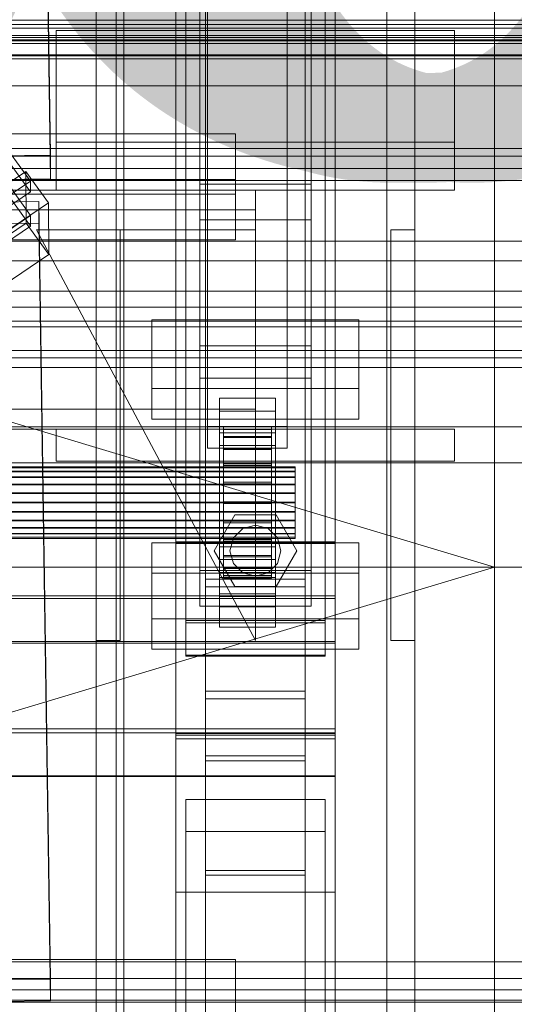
# Model space of a CAD drawing. Header units: millimetres. Extents: x -3490 to 61924, y -72580 to 6847.
# Tile 114 of 256: x 371 to 495, y -35410 to -35163. Entities that reach past the tile are written whole.
import ezdxf

# ---------------------------------------------------------------- set-up
doc = ezdxf.new("R2010")
doc.units = ezdxf.units.MM
for name, color, linetype, lineweight in [('COTAS_O', 1, 'Continuous', 0), ('COTAS_P', 1, 'Continuous', 0), ('frontal_briquetadora', 7, 'Continuous', 0), ('frontal_C01', 7, 'Continuous', 0), ('frontal_C02', 7, 'Continuous', 0), ('frontal_C03', 7, 'Continuous', 0), ('frontal_secador', 7, 'Continuous', 0)]:
    doc.layers.add(name, color=color, linetype=linetype, lineweight=lineweight)
doc.dimstyles.new('R19_100', dxfattribs={"dimtxt": 250, "dimasz": 150, "dimexe": 150, "dimexo": 80, "dimgap": 100, "dimtad": 1, "dimtih": 1, "dimtoh": 1, "dimdsep": 46, "dimcen": 0.09, "dimadec": 0, "dimazin": 0, "dimtfac": 1, "dimtdec": 4, "dimtofl": 0, "dimtmove": 0, "dimatfit": 3, "dimfxl": 1, "dimtolj": 1, "dimtzin": 0, "dimarcsym": 0})

# ---------------------------------------------------------------- blocks, each defined once
blk = doc.blocks.new('DIM_R29_52')
at = {"layer": 'COTAS_P'}
for p, q in [((-1750, -34600), (-1600, -34555)), ((2600, -34600), (2450, -34555)), ((-1750, -35500), (-1750, -34600)), ((-1750, -34600), (2600, -34600)), ((-1750, -34600), (-1600, -34645)), ((2600, -34600), (2450, -34645)), ((2600, -35500), (2600, -34600))]:
    blk.add_line(p, q, dxfattribs=at)
blk.add_text('4350 P', height=250, dxfattribs=at).set_placement((425, -34500))
blk = doc.blocks.new('DIM_R29_63')
at = {"layer": 'COTAS_O'}
for p, q in [((-1480, -35300), (-1330, -35255)), ((490, -35300), (340, -35255)), ((-1480, -36000), (-1480, -35300)), ((-1480, -35300), (490, -35300)), ((-1480, -35300), (-1330, -35345)), ((490, -35300), (340, -35345)), ((490, -36000), (490, -35300))]:
    blk.add_line(p, q, dxfattribs=at)
blk.add_text('1970 O', height=250, dxfattribs=at).set_placement((-495, -35200))
blk = doc.blocks.new('DIM_R29_65')
at = {"layer": 'COTAS_O'}
for p, q in [((-1400, -35300), (-1250, -35255)), ((1400, -35300), (1250, -35255)), ((-1400, -36000), (-1400, -35300)), ((-1400, -35300), (1400, -35300)), ((-1400, -35300), (-1250, -35345)), ((1400, -35300), (1250, -35345)), ((1400, -36000), (1400, -35300))]:
    blk.add_line(p, q, dxfattribs=at)
blk.add_text('2800 O', height=250, dxfattribs=at).set_placement((0, -35200))
blk = doc.blocks.new('DIM_R29_66')
at = {"layer": 'COTAS_P'}
for p, q in [((-305, -34680), (395, -34680)), ((395, -34680), (350, -34830)), ((395, -36000), (395, -34680)), ((395, -34680), (440, -34830)), ((395, -36000), (350, -35850)), ((395, -36000), (440, -35850)), ((-305, -36000), (395, -36000))]:
    blk.add_line(p, q, dxfattribs=at)
blk.add_text('1320 P', height=250, rotation=90, dxfattribs=at).set_placement((295, -35340))
blk = doc.blocks.new('DIM_R29_67')
at = {"layer": 'COTAS_P'}
for p, q in [((-305, -35300), (-155, -35255)), ((345, -35300), (195, -35255)), ((-305, -36000), (-305, -35300)), ((-305, -35300), (345, -35300)), ((-305, -35300), (-155, -35345)), ((345, -35300), (195, -35345)), ((345, -36000), (345, -35300))]:
    blk.add_line(p, q, dxfattribs=at)
blk.add_text('650 P', height=250, dxfattribs=at).set_placement((20, -35200))

msp = doc.modelspace()

# ---------------------------------------------------------------- linework, layer by layer
at = {"layer": 'frontal_briquetadora'}
for q in [(490, -34940), (490, -34950)]:
    msp.add_line((490, -35980), q, dxfattribs=at)
at = {"layer": 'frontal_C01'}
for p, q in [((390, -35975), (390, -34599.343)), ((397, -35975), (397, -34599.343)), ((463, -35975), (463, -34599.343)), ((470, -35975), (470, -34599.343)), ((417.5, -35304.951), (417.5, -34702.151)), ((442.5, -34702.151), (442.5, -35304.951)), ((417.5, -35331.131), (417.5, -34728.332)), ((442.5, -35331.131), (442.5, -34728.332)), ((410, -35293.967), (410, -34970.428)), ((450, -34970.428), (450, -35293.967)), ((410, -35342.115), (410, -35018.576)), ((410, -35343.06), (410, -35019.521)), ((450, -35342.115), (450, -35018.576)), ((450, -35019.521), (450, -35343.06)), ((412.5, -35313.997), (412.5, -35034.736)), ((447.5, -35034.736), (447.5, -35313.997)), ((412.5, -35322.085), (412.5, -35042.824)), ((447.5, -35322.085), (447.5, -35042.824)), ((410, -35381.578), (410, -35058.04)), ((450, -35381.578), (450, -35058.04)), ((418, -35264.72), (418, -35116.199)), ((438, -35116.199), (438, -35264.72)), ((418, -35121.592), (418, -35270.113)), ((438, -35270.113), (438, -35121.592)), ((416, -35244.457), (416, -35148.266)), ((444, -35148.266), (444, -35244.457)), ((416, -35156.354), (416, -35252.546)), ((444, -35252.546), (444, -35156.354)), ((345.969, -35165.276), (373.501, -35203.13)), ((380, -35193.382), (380, -35165.384)), ((380, -35165.384), (480, -35165.384)), ((380, -35205.382), (380, -35165.384)), ((480, -35165.384), (480, -35193.382)), ((480, -35165.384), (480, -35205.382)), ((373.513, -35205.826), (345.981, -35167.972)), ((346.008, -35173.904), (373.539, -35211.758)), ((373.551, -35214.454), (346.02, -35176.6)), ((480, -35193.382), (380, -35193.382)), ((380, -35193.382), (380, -35205.382)), ((480, -35205.382), (480, -35193.382)), ((360.882, -35208.48), (372.35, -35200.744)), ((372.35, -35200.744), (372.408, -35213.686)), ((372.35, -35200.744), (378.086, -35208.63)), ((373.501, -35203.13), (362.033, -35210.867)), ((373.513, -35205.826), (373.501, -35203.13)), ((430, -35205.382), (-430, -35205.382)), ((362.045, -35213.563), (373.513, -35205.826)), ((380, -35205.382), (480, -35205.382)), ((430, -35205.382), (430, -35210.382)), ((357.646, -35208.509), (375.644, -35208.264)), ((378.086, -35208.63), (366.618, -35216.367)), ((375.644, -35208.264), (375.644, -35213.657)), ((375.644, -35208.264), (378.512, -35403.375)), ((378.143, -35221.572), (378.086, -35208.63)), ((430, -35210.382), (-430, -35210.382)), ((373.539, -35211.758), (362.071, -35219.494)), ((373.551, -35214.454), (373.539, -35211.758)), ((430, -35210.382), (430, -35260.382)), ((375.644, -35213.657), (357.646, -35213.902)), ((372.408, -35213.686), (360.939, -35221.422)), ((362.083, -35222.19), (373.551, -35214.454)), ((378.143, -35221.572), (372.408, -35213.686)), ((378.512, -35408.767), (375.644, -35213.657)), ((430, -35318.382), (375, -35215.382)), ((375, -35215.382), (430, -35215.382)), ((390, -35318.382), (390, -35215.382)), ((390, -35215.382), (396, -35215.382)), ((396, -35318.382), (396, -35215.382)), ((430, -35215.382), (430, -35318.382)), ((464, -35318.382), (464, -35215.382)), ((464, -35215.382), (470, -35215.382)), ((470, -35318.382), (470, -35215.382)), ((366.675, -35229.308), (378.143, -35221.572)), ((404, -35255.203), (404, -35237.948)), ((404, -35237.948), (456, -35237.948)), ((404, -35245.651), (404, -35237.948)), ((456, -35237.948), (456, -35255.203)), ((456, -35237.948), (456, -35245.651)), ((456, -35245.651), (404, -35245.651)), ((404, -35245.651), (404, -35262.907)), ((444, -35244.457), (416, -35244.457)), ((416, -35244.457), (416, -35252.546)), ((444, -35252.546), (444, -35244.457)), ((456, -35262.907), (456, -35245.651)), ((416, -35252.546), (444, -35252.546)), ((456, -35255.203), (404, -35255.203)), ((404, -35255.203), (404, -35262.907)), ((456, -35262.907), (456, -35255.203)), ((421, -35260.868), (421, -35257.633)), ((421, -35257.633), (435, -35257.633)), ((421, -35298.078), (421, -35257.633)), ((435, -35257.633), (435, -35260.868)), ((435, -35257.633), (435, -35298.078)), ((430, -35260.382), (-430, -35260.382)), ((435, -35260.868), (421, -35260.868)), ((421, -35260.868), (421, -35301.313)), ((430, -35260.382), (430, -35265.382)), ((435, -35301.313), (435, -35260.868)), ((404, -35262.907), (456, -35262.907)), ((430, -35265.382), (-430, -35265.382)), ((380, -35265.382), (480, -35265.382)), ((380, -35273.382), (380, -35265.382)), ((438, -35264.72), (418, -35264.72)), ((418, -35264.72), (418, -35270.113)), ((421, -35269.496), (421, -35266.261)), ((421, -35266.261), (435, -35266.261)), ((421, -35306.705), (421, -35266.261)), ((422, -35274.788), (422, -35264.788)), ((422, -35264.788), (422, -35265.38)), ((422, -35264.788), (434, -35264.788)), ((422, -35265.491), (422, -35264.788)), ((422, -35275.068), (422, -35265.38)), ((422, -35265.38), (422, -35267.227)), ((422, -35265.38), (434, -35265.38)), ((422, -35275.12), (422, -35265.491)), ((422, -35265.491), (434, -35265.491)), ((422, -35267.44), (422, -35265.491)), ((434, -35265.38), (434, -35264.788)), ((434, -35264.788), (434, -35274.788)), ((434, -35264.788), (434, -35265.491)), ((434, -35267.227), (434, -35265.38)), ((434, -35265.38), (434, -35275.068)), ((434, -35265.491), (434, -35275.12)), ((434, -35265.491), (434, -35267.44)), ((435, -35266.261), (435, -35269.496)), ((435, -35266.261), (435, -35306.705)), ((438, -35270.113), (438, -35264.72)), ((480, -35273.382), (480, -35265.382)), ((422, -35275.943), (422, -35267.227)), ((422, -35267.227), (422, -35270.202)), ((422, -35267.227), (434, -35267.227)), ((422, -35276.044), (422, -35267.44)), ((422, -35267.44), (434, -35267.44)), ((422, -35270.503), (422, -35267.44)), ((434, -35270.202), (434, -35267.227)), ((434, -35267.227), (434, -35275.943)), ((434, -35267.44), (434, -35276.044)), ((434, -35267.44), (434, -35270.503)), ((418, -35270.113), (438, -35270.113)), ((435, -35269.496), (421, -35269.496)), ((421, -35269.496), (421, -35309.941)), ((422, -35277.352), (422, -35270.202)), ((422, -35270.202), (422, -35274.103)), ((422, -35270.202), (434, -35270.202)), ((422, -35277.495), (422, -35270.503)), ((422, -35270.503), (434, -35270.503)), ((422, -35274.472), (422, -35270.503)), ((434, -35274.103), (434, -35270.202)), ((434, -35270.202), (434, -35277.352)), ((434, -35270.503), (434, -35277.495)), ((434, -35270.503), (434, -35274.472)), ((435, -35309.941), (435, -35269.496)), ((380, -35273.382), (480, -35273.382)), ((390, -35273.382), (397, -35273.382)), ((390, -35975), (390, -35273.382)), ((397, -35975), (397, -35273.382)), ((397, -35273.382), (463, -35273.382)), ((463, -35273.382), (470, -35273.382)), ((463, -35975), (463, -35273.382)), ((470, -35975), (470, -35273.382)), ((-440, -35274.788), (440, -35274.788)), ((-440, -35275.068), (440, -35275.068)), ((-440, -35275.12), (440, -35275.12)), ((-440, -35275.943), (440, -35275.943)), ((-440, -35276.044), (440, -35276.044)), ((422, -35279.2), (422, -35274.103)), ((422, -35274.103), (422, -35278.664)), ((422, -35274.103), (434, -35274.103)), ((422, -35279.374), (422, -35274.472)), ((422, -35274.472), (434, -35274.472)), ((422, -35279.075), (422, -35274.472)), ((422, -35275.068), (422, -35274.788)), ((434, -35274.788), (422, -35274.788)), ((422, -35274.788), (422, -35275.12)), ((422, -35275.943), (422, -35275.068)), ((434, -35275.068), (422, -35275.068)), ((434, -35275.12), (422, -35275.12)), ((422, -35275.12), (422, -35276.044)), ((422, -35277.352), (422, -35275.943)), ((434, -35275.943), (422, -35275.943)), ((434, -35276.044), (422, -35276.044)), ((422, -35276.044), (422, -35277.495)), ((434, -35278.664), (434, -35274.103)), ((434, -35274.103), (434, -35279.2)), ((434, -35274.472), (434, -35279.374)), ((434, -35274.472), (434, -35279.075)), ((434, -35274.788), (434, -35275.068)), ((434, -35275.12), (434, -35274.788)), ((434, -35275.068), (434, -35275.943)), ((434, -35276.044), (434, -35275.12)), ((434, -35275.943), (434, -35277.352)), ((434, -35277.495), (434, -35276.044)), ((440, -35275.068), (440, -35274.788)), ((440, -35274.788), (440, -35275.12)), ((440, -35275.943), (440, -35275.068)), ((440, -35275.12), (440, -35276.044)), ((440, -35277.352), (440, -35275.943)), ((440, -35276.044), (440, -35277.495)), ((-440, -35277.352), (440, -35277.352)), ((-440, -35277.495), (440, -35277.495)), ((422, -35279.2), (422, -35277.352)), ((434, -35277.352), (422, -35277.352)), ((434, -35277.495), (422, -35277.495)), ((422, -35277.495), (422, -35279.374)), ((422, -35278.664), (422, -35281.36)), ((434, -35278.664), (422, -35278.664)), ((422, -35278.664), (422, -35283.574)), ((434, -35277.352), (434, -35279.2)), ((434, -35279.374), (434, -35277.495)), ((434, -35281.36), (434, -35278.664)), ((434, -35283.574), (434, -35278.664)), ((440, -35279.2), (440, -35277.352)), ((440, -35277.495), (440, -35279.374)), ((-440, -35279.2), (440, -35279.2)), ((-440, -35279.374), (440, -35279.374)), ((440, -35281.36), (-440, -35281.36)), ((422, -35281.555), (422, -35279.075)), ((422, -35279.075), (434, -35279.075)), ((422, -35284), (422, -35279.075)), ((422, -35281.36), (422, -35279.2)), ((434, -35279.2), (422, -35279.2)), ((434, -35279.374), (422, -35279.374)), ((422, -35279.374), (422, -35281.555)), ((422, -35281.36), (434, -35281.36)), ((422, -35283.686), (422, -35281.36)), ((434, -35279.075), (434, -35281.555)), ((434, -35279.075), (434, -35284)), ((434, -35279.2), (434, -35281.36)), ((434, -35281.555), (434, -35279.374)), ((434, -35281.36), (434, -35283.686)), ((440, -35281.36), (440, -35279.2)), ((440, -35279.374), (440, -35281.555)), ((440, -35283.686), (440, -35281.36)), ((-440, -35281.555), (440, -35281.555)), ((-440, -35283.686), (440, -35283.686)), ((434, -35281.555), (422, -35281.555)), ((422, -35281.555), (422, -35283.888)), ((422, -35283.686), (422, -35283.574)), ((422, -35283.574), (422, -35288.499)), ((422, -35283.574), (434, -35283.574)), ((422, -35286.019), (422, -35283.686)), ((434, -35283.686), (422, -35283.686)), ((434, -35283.888), (434, -35281.555)), ((434, -35288.499), (434, -35283.574)), ((434, -35283.574), (434, -35283.686)), ((434, -35283.686), (434, -35286.019)), ((440, -35281.555), (440, -35283.888)), ((440, -35286.019), (440, -35283.686)), ((-440, -35283.888), (440, -35283.888)), ((-440, -35286.019), (440, -35286.019)), ((-440, -35286.213), (440, -35286.213)), ((422, -35283.888), (422, -35284)), ((434, -35283.888), (422, -35283.888)), ((422, -35283.888), (422, -35286.213)), ((422, -35284), (434, -35284)), ((422, -35288.91), (422, -35284)), ((422, -35288.199), (422, -35286.019)), ((422, -35286.019), (422, -35288.499)), ((434, -35286.019), (422, -35286.019)), ((422, -35286.213), (422, -35288.91)), ((434, -35286.213), (422, -35286.213)), ((422, -35286.213), (422, -35288.374)), ((434, -35284), (434, -35283.888)), ((434, -35286.213), (434, -35283.888)), ((434, -35284), (434, -35288.91)), ((434, -35288.499), (434, -35286.019)), ((434, -35286.019), (434, -35288.199)), ((434, -35288.91), (434, -35286.213)), ((434, -35288.374), (434, -35286.213)), ((440, -35283.888), (440, -35286.213)), ((440, -35288.199), (440, -35286.019)), ((440, -35286.213), (440, -35288.374)), ((-440, -35288.199), (440, -35288.199)), ((-440, -35288.374), (440, -35288.374)), ((419.6, -35295.882), (424.8, -35286.875)), ((422, -35290.079), (422, -35288.199)), ((422, -35288.199), (422, -35293.102)), ((434, -35288.199), (422, -35288.199)), ((422, -35288.374), (422, -35293.471)), ((434, -35288.374), (422, -35288.374)), ((422, -35288.374), (422, -35290.222)), ((422, -35288.499), (422, -35293.102)), ((422, -35288.499), (434, -35288.499)), ((424.8, -35286.875), (435.2, -35286.875)), ((434, -35293.102), (434, -35288.199)), ((434, -35288.199), (434, -35290.079)), ((434, -35293.471), (434, -35288.374)), ((434, -35290.222), (434, -35288.374)), ((434, -35293.102), (434, -35288.499)), ((435.2, -35286.875), (440.4, -35295.882)), ((440, -35290.079), (440, -35288.199)), ((440, -35288.374), (440, -35290.222)), ((-440, -35290.079), (440, -35290.079)), ((-440, -35290.222), (440, -35290.222)), ((422, -35288.91), (434, -35288.91)), ((422, -35293.471), (422, -35288.91)), ((422, -35291.53), (422, -35290.079)), ((422, -35290.079), (422, -35297.071)), ((434, -35290.079), (422, -35290.079)), ((422, -35290.222), (422, -35297.372)), ((434, -35290.222), (422, -35290.222)), ((422, -35290.222), (422, -35291.631)), ((424.457, -35292.682), (426.8, -35290.339)), ((426.8, -35290.339), (430, -35289.482)), ((430, -35289.482), (433.2, -35290.339)), ((433.2, -35290.339), (435.543, -35292.682)), ((434, -35288.91), (434, -35293.471)), ((434, -35297.071), (434, -35290.079)), ((434, -35290.079), (434, -35291.53)), ((434, -35297.372), (434, -35290.222)), ((434, -35291.631), (434, -35290.222)), ((440, -35291.53), (440, -35290.079)), ((440, -35290.222), (440, -35291.631)), ((-440, -35291.53), (440, -35291.53)), ((-440, -35291.631), (440, -35291.631)), ((-440, -35292.454), (440, -35292.454)), ((-440, -35292.506), (440, -35292.506)), ((-440, -35292.786), (440, -35292.786)), ((422, -35292.454), (422, -35291.53)), ((422, -35291.53), (422, -35300.134)), ((434, -35291.53), (422, -35291.53)), ((422, -35291.631), (422, -35300.347)), ((434, -35291.631), (422, -35291.631)), ((422, -35291.631), (422, -35292.506)), ((422, -35292.786), (422, -35292.454)), ((422, -35292.454), (422, -35302.083)), ((434, -35292.454), (422, -35292.454)), ((422, -35292.506), (422, -35302.193)), ((434, -35292.506), (422, -35292.506)), ((422, -35292.506), (422, -35292.786)), ((422, -35292.786), (422, -35302.786)), ((434, -35292.786), (422, -35292.786)), ((422, -35293.102), (422, -35297.071)), ((422, -35293.102), (434, -35293.102)), ((422, -35293.471), (434, -35293.471)), ((422, -35297.372), (422, -35293.471)), ((423.6, -35295.882), (424.457, -35292.682)), ((434, -35300.134), (434, -35291.53)), ((434, -35291.53), (434, -35292.454)), ((434, -35300.347), (434, -35291.631)), ((434, -35292.506), (434, -35291.631)), ((434, -35302.083), (434, -35292.454)), ((434, -35292.454), (434, -35292.786)), ((434, -35302.193), (434, -35292.506)), ((434, -35292.786), (434, -35292.506)), ((434, -35302.786), (434, -35292.786)), ((434, -35297.071), (434, -35293.102)), ((434, -35293.471), (434, -35297.372)), ((435.543, -35292.682), (436.4, -35295.882)), ((440, -35292.454), (440, -35291.53)), ((440, -35291.631), (440, -35292.506)), ((440, -35292.786), (440, -35292.454)), ((440, -35292.506), (440, -35292.786)), ((450, -35293.967), (410, -35293.967)), ((410, -35293.967), (410, -35342.115)), ((410, -35617.505), (410, -35293.967)), ((424.8, -35304.889), (419.6, -35295.882)), ((421, -35307.322), (421, -35294.919)), ((421, -35294.919), (435, -35294.919)), ((421, -35302.623), (421, -35294.919)), ((424.457, -35299.082), (423.6, -35295.882)), ((435, -35294.919), (435, -35307.322)), ((435, -35294.919), (435, -35302.623)), ((440.4, -35295.882), (435.2, -35304.889)), ((436.4, -35295.882), (435.543, -35299.082)), ((450, -35342.115), (450, -35293.967)), ((450, -35293.967), (450, -35617.505)), ((435, -35298.078), (421, -35298.078)), ((421, -35298.078), (421, -35301.313)), ((422, -35297.071), (422, -35300.134)), ((422, -35297.071), (434, -35297.071)), ((422, -35297.372), (434, -35297.372)), ((422, -35300.347), (422, -35297.372)), ((434, -35300.134), (434, -35297.071)), ((434, -35297.372), (434, -35300.347)), ((435, -35301.313), (435, -35298.078)), ((422, -35300.134), (422, -35302.083)), ((422, -35300.134), (434, -35300.134)), ((422, -35300.347), (434, -35300.347)), ((422, -35302.193), (422, -35300.347)), ((426.8, -35301.425), (424.457, -35299.082)), ((435.543, -35299.082), (433.2, -35301.425)), ((434, -35302.083), (434, -35300.134)), ((434, -35300.347), (434, -35302.193)), ((442.5, -35303.051), (417.5, -35303.051)), ((417.5, -35303.051), (417.5, -35333.031)), ((417.5, -35347.329), (417.5, -35303.051)), ((421, -35301.313), (435, -35301.313)), ((435, -35302.623), (421, -35302.623)), ((421, -35302.623), (421, -35315.025)), ((422, -35302.083), (422, -35302.786)), ((422, -35302.083), (434, -35302.083)), ((422, -35302.193), (434, -35302.193)), ((422, -35302.786), (422, -35302.193)), ((422, -35302.786), (434, -35302.786)), ((430, -35302.282), (426.8, -35301.425)), ((433.2, -35301.425), (430, -35302.282)), ((434, -35302.786), (434, -35302.083)), ((434, -35302.193), (434, -35302.786)), ((435, -35315.025), (435, -35302.623)), ((442.5, -35333.031), (442.5, -35303.051)), ((442.5, -35303.051), (442.5, -35347.329)), ((417.5, -35331.131), (417.5, -35304.951)), ((417.5, -35304.951), (442.5, -35304.951)), ((435.2, -35304.889), (424.8, -35304.889)), ((442.5, -35304.951), (442.5, -35331.131)), ((-450, -35307.834), (450, -35307.834)), ((435, -35306.705), (421, -35306.705)), ((421, -35306.705), (421, -35309.941)), ((435, -35307.322), (421, -35307.322)), ((421, -35307.322), (421, -35315.025)), ((435, -35309.941), (435, -35306.705)), ((435, -35315.025), (435, -35307.322)), ((450, -35307.834), (450, -35318.618)), ((450, -35307.834), (450, -35341.538)), ((421, -35309.941), (435, -35309.941)), ((447.5, -35313.997), (412.5, -35313.997)), ((412.5, -35313.997), (412.5, -35322.085)), ((421, -35315.025), (435, -35315.025)), ((447.5, -35322.085), (447.5, -35313.997)), ((396, -35318.382), (390, -35318.382)), ((470, -35318.382), (464, -35318.382)), ((450, -35318.618), (-450, -35318.618)), ((450, -35352.322), (450, -35318.618)), ((412.5, -35322.085), (447.5, -35322.085)), ((442.5, -35331.131), (417.5, -35331.131)), ((417.5, -35333.031), (442.5, -35333.031)), ((417.5, -35377.309), (417.5, -35333.031)), ((442.5, -35377.309), (442.5, -35333.031)), ((450, -35341.538), (-450, -35341.538)), ((410, -35342.115), (450, -35342.115)), ((410, -35665.654), (410, -35342.115)), ((450, -35343.06), (410, -35343.06)), ((410, -35343.06), (410, -35381.578)), ((410, -35666.598), (410, -35343.06)), ((450, -35352.322), (450, -35341.538)), ((450, -35665.654), (450, -35342.115)), ((450, -35381.578), (450, -35343.06)), ((450, -35343.06), (450, -35666.598)), ((417.5, -35377.309), (417.5, -35347.329)), ((417.5, -35347.329), (442.5, -35347.329)), ((442.5, -35347.329), (442.5, -35377.309)), ((442.5, -35348.555), (417.5, -35348.555)), ((417.5, -35348.555), (417.5, -35376.083)), ((417.5, -35830.021), (417.5, -35348.555)), ((442.5, -35376.083), (442.5, -35348.555)), ((442.5, -35348.555), (442.5, -35830.021)), ((-450, -35352.322), (450, -35352.322)), ((412.5, -35366.363), (412.5, -35358.275)), ((412.5, -35358.275), (447.5, -35358.275)), ((412.5, -35637.535), (412.5, -35358.275)), ((447.5, -35358.275), (447.5, -35366.363)), ((447.5, -35358.275), (447.5, -35637.535)), ((447.5, -35366.363), (412.5, -35366.363)), ((412.5, -35645.624), (412.5, -35366.363)), ((447.5, -35645.624), (447.5, -35366.363)), ((417.5, -35376.083), (442.5, -35376.083)), ((417.5, -35857.548), (417.5, -35376.083)), ((442.5, -35377.309), (417.5, -35377.309)), ((442.5, -35857.548), (442.5, -35376.083)), ((410, -35381.578), (450, -35381.578)), ((410, -35705.117), (410, -35381.578)), ((450, -35705.117), (450, -35381.578)), ((-425, -35398.445), (425, -35398.445)), ((425, -35398.445), (425, -35412.142)), ((425, -35398.445), (425, -35410.001)), ((378.512, -35403.375), (360.514, -35403.62)), ((378.512, -35408.767), (378.512, -35403.375)), ((360.514, -35409.013), (378.512, -35408.767))]:
    msp.add_line(p, q, dxfattribs=at)
at = {"layer": 'frontal_C02'}
for p, q in [((390, -35975), (390, -33530.372)), ((397, -35975), (397, -33530.372)), ((463, -35975), (463, -33530.372)), ((470, -35975), (470, -33530.372)), ((390, -35975), (390, -34035.57)), ((397, -35975), (397, -34035.57)), ((463, -35975), (463, -34035.57)), ((470, -35975), (470, -34035.57)), ((390, -35975), (390, -34840.309)), ((397, -35975), (397, -34840.309)), ((463, -35975), (463, -34840.309)), ((470, -35975), (470, -34840.309)), ((410, -35294.027), (410, -34936.365)), ((450, -34936.365), (450, -35294.027)), ((410, -35341.755), (410, -34984.093)), ((450, -35341.755), (450, -34984.093)), ((375.644, -35003.211), (378.512, -35196.616)), ((378.512, -35202.577), (375.644, -35009.172)), ((410, -35475.098), (410, -35117.436)), ((450, -35117.436), (450, -35475.098)), ((417.5, -35598.77), (417.5, -35122.744)), ((442.5, -35122.744), (442.5, -35598.77)), ((412.5, -35313.42), (412.5, -35132.056)), ((447.5, -35132.056), (447.5, -35313.42)), ((412.5, -35322.362), (412.5, -35140.997)), ((447.5, -35322.362), (447.5, -35140.997)), ((417.5, -35626.336), (417.5, -35150.31)), ((442.5, -35626.336), (442.5, -35150.31)), ((410, -35513.28), (410, -35155.618)), ((450, -35513.28), (450, -35155.618)), ((-425, -35191.263), (425, -35191.263)), ((425, -35191.263), (425, -35206.404)), ((425, -35191.263), (425, -35202.717)), ((378.512, -35196.616), (360.514, -35196.859)), ((378.512, -35202.577), (378.512, -35196.616)), ((425, -35202.717), (-425, -35202.717)), ((360.514, -35202.821), (378.512, -35202.577)), ((416, -35212.849), (416, -35203.908)), ((416, -35203.908), (444, -35203.908)), ((416, -35300.854), (416, -35203.908)), ((425, -35217.858), (425, -35202.717)), ((444, -35203.908), (444, -35212.849)), ((444, -35203.908), (444, -35300.854)), ((425, -35206.404), (-425, -35206.404)), ((425, -35217.858), (425, -35206.404)), ((444, -35212.849), (416, -35212.849)), ((416, -35212.849), (416, -35309.796)), ((444, -35309.796), (444, -35212.849)), ((-425, -35217.858), (425, -35217.858)), ((450, -35293.654), (410, -35293.654)), ((410, -35293.654), (410, -35342.128)), ((410, -35588.316), (410, -35293.654)), ((450, -35342.128), (450, -35293.654)), ((450, -35293.654), (450, -35588.316)), ((404, -35312.954), (404, -35293.878)), ((404, -35293.878), (456, -35293.878)), ((404, -35301.515), (404, -35293.878)), ((410, -35341.755), (410, -35294.027)), ((410, -35294.027), (450, -35294.027)), ((450, -35294.027), (450, -35341.755)), ((456, -35293.878), (456, -35312.954)), ((456, -35293.878), (456, -35301.515)), ((444, -35300.854), (416, -35300.854)), ((416, -35300.854), (416, -35309.796)), ((444, -35309.796), (444, -35300.854)), ((456, -35301.515), (404, -35301.515)), ((404, -35301.515), (404, -35320.59)), ((456, -35320.59), (456, -35301.515)), ((-450, -35307.157), (450, -35307.157)), ((450, -35307.157), (450, -35319.079)), ((450, -35307.157), (450, -35340.567)), ((416, -35309.796), (444, -35309.796)), ((456, -35312.954), (404, -35312.954)), ((404, -35312.954), (404, -35320.59)), ((447.5, -35313.42), (412.5, -35313.42)), ((412.5, -35313.42), (412.5, -35322.362)), ((447.5, -35322.362), (447.5, -35313.42)), ((456, -35320.59), (456, -35312.954)), ((450, -35319.079), (-450, -35319.079)), ((404, -35320.59), (456, -35320.59)), ((450, -35352.489), (450, -35319.079)), ((412.5, -35322.362), (447.5, -35322.362)), ((450, -35340.567), (-450, -35340.567)), ((450, -35352.489), (450, -35340.567)), ((450, -35341.755), (410, -35341.755)), ((410, -35342.128), (450, -35342.128)), ((410, -35636.79), (410, -35342.128)), ((450, -35636.79), (450, -35342.128)), ((-450, -35352.489), (450, -35352.489))]:
    msp.add_line(p, q, dxfattribs=at)
at = {"layer": 'frontal_C03'}
for p, q in [((1570, -35162.769), (-1570, -35162.769)), ((-1250, -35163.859), (1250, -35163.859)), ((-1250, -35164.755), (1250, -35164.755)), ((-1250, -35166.611), (1250, -35166.611)), ((-1250, -35167.075), (1250, -35167.075)), ((-1250, -35167.708), (1250, -35167.708)), ((1570, -35167.915), (-1570, -35167.915)), ((1570, -35168.653), (-1570, -35168.653)), ((1570, -35171.438), (-1570, -35171.438)), ((1570, -35171.697), (-1570, -35171.697)), ((1250, -35172.458), (-1250, -35172.458)), ((1250, -35179.274), (-1250, -35179.274)), ((1250, -35196.913), (-1250, -35196.913)), ((1250, -35203.025), (-1250, -35203.025)), ((1250, -35218.172), (-1250, -35218.172)), ((1250, -35223.162), (-1250, -35223.162)), ((-1500, -35230.719), (1500, -35230.719)), ((1250, -35234.784), (-1250, -35234.784)), ((1250, -35238.313), (-1250, -35238.313)), ((1500, -35239.702), (-1500, -35239.702)), ((1250, -35245.619), (-1250, -35245.619)), ((1250, -35247.446), (-1250, -35247.446)), ((1250, -35249.938), (-1250, -35249.938)), ((1500, -35264.825), (-1500, -35264.825)), ((-1500, -35273.808), (1500, -35273.808)), ((1530, -35409.158), (-1530, -35409.158)), ((-1500, -35408.612), (1500, -35408.612))]:
    msp.add_line(p, q, dxfattribs=at)
at = {"layer": 'frontal_secador'}
for p, q in [((-1250, -35195), (1250, -35195)), ((-1250, -35200), (1250, -35200)), ((-1250, -35399), (1250, -35399)), ((-1250, -35403.243), (1250, -35403.243)), ((1250, -35406.071), (-1250, -35406.071))]:
    msp.add_line(p, q, dxfattribs=at)

# ---------------------------------------------------------------- dimensions: what is measured, and where the dimension line sits
at = {"layer": 'COTAS_O'}
for p1, p2, picture, middle in [((-1480, -36000), (490, -36000), 'DIM_R29_63', (-495, -35300)), ((-1400, -36000), (1400, -36000), 'DIM_R29_65', (0, -35300))]:
    dim = msp.add_aligned_dim(p1=p1, p2=p2, distance=700, text='<> O', dimstyle='R19_100', dxfattribs=at)
    dim.commit()
    dim.dimension.update_dxf_attribs({"geometry": picture, "text_midpoint": middle})
at = {"layer": 'COTAS_P'}
for p1, p2, distance, picture, middle in [((-1750, -35500), (2600, -35500), 900, 'DIM_R29_52', (425, -34600)), ((-305, -36000), (-305, -34680), -700, 'DIM_R29_66', (395, -35340)), ((-305, -36000), (345, -36000), 700, 'DIM_R29_67', (20, -35300))]:
    dim = msp.add_aligned_dim(p1=p1, p2=p2, distance=distance, text='<> P', dimstyle='R19_100', dxfattribs=at)
    dim.commit()
    dim.dimension.update_dxf_attribs({"geometry": picture, "text_midpoint": middle})

doc.saveas('drawing.dxf')
